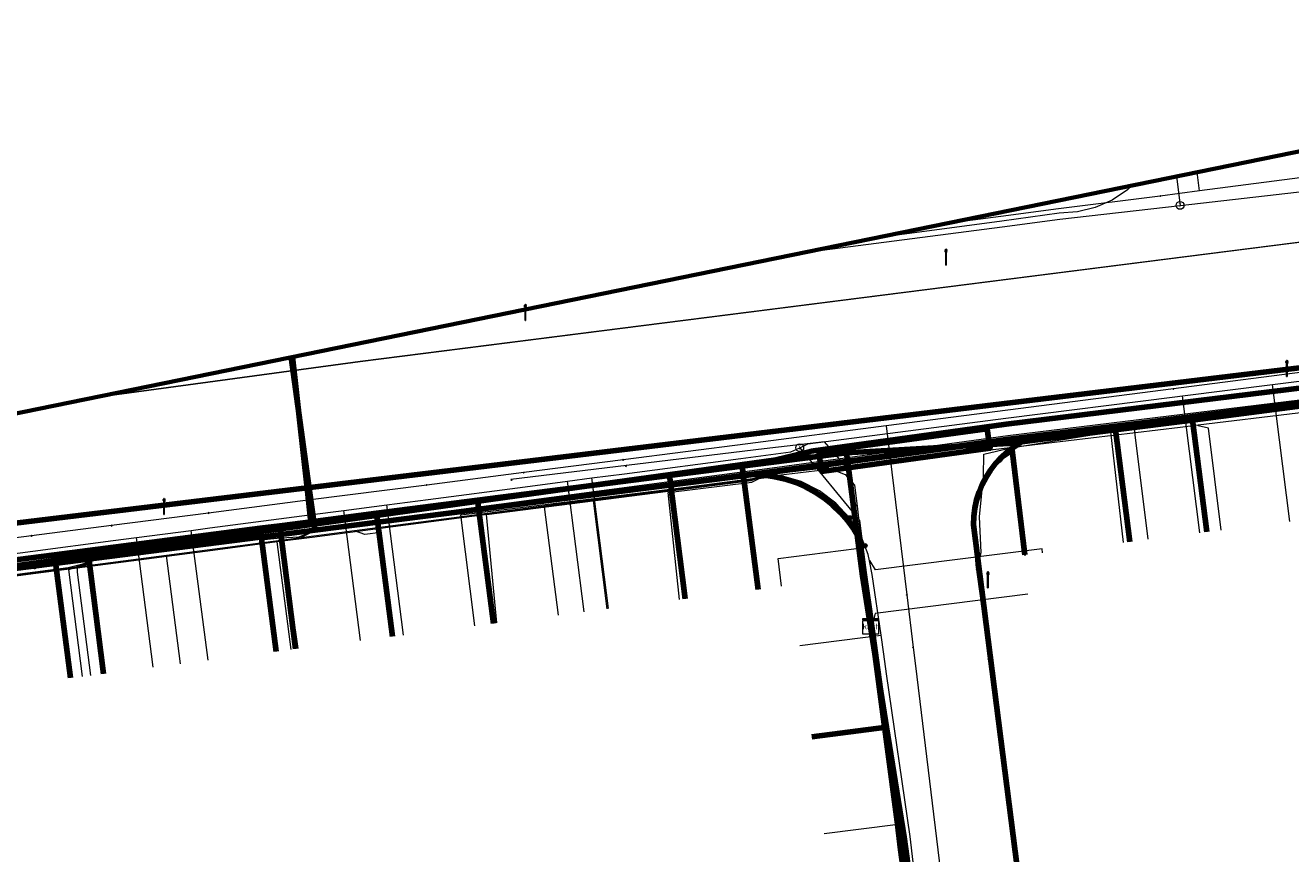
# Model space of a CAD drawing. Extents: x 152558 to 154479, y 462974 to 463683.
# Tile 31 of 256: x 152725 to 152790, y 463601 to 463643. Entities that reach past the tile are written whole.
import ezdxf
from ezdxf.enums import TextEntityAlignment as Align
from ezdxf.lldxf.tags import DXFTag

# ---------------------------------------------------------------- set-up
doc = ezdxf.new("R2010")
doc.units = 0
doc.header["$LTSCALE"] = 0.2
doc.layers.get('0').update_dxf_attribs({"linetype": 'CONTINUOUS'})
for name, color, linetype, lineweight in [('B-RO-KL-DATA_COAXIAAL_17_ZIGGO BV-G', 90, 'KL-DATA-N', 18), ('B-RO-KL-DATA_COAXIAAL_7_ZIGGO BV-G', 90, 'KL-DATA-N', 18), ('B-RO-KL-DATA_DUCT_ZIGGO BV-G', 90, 'CONTINUOUS', 100), ('B-RO-KL-DATA_HULPSTUK_KPN BV-S', 90, 'CONTINUOUS', 25), ('B-RO-KL-DATA_HULPSTUK_REGGEFIBER OPERATOR BV-S', 90, 'CONTINUOUS', 25), ('B-RO-KL-DATA_HULPSTUK_ZIGGO BV-S', 90, 'CONTINUOUS', 25), ('B-RO-KL-DATA_KABELBED_KPN BV-G', 90, 'CONTINUOUS', 100), ('B-RO-KL-DATA_KABELBED_ZIGGO BV-G', 90, 'CONTINUOUS', 100), ('B-RO-KL-DATA_MANTELBUIS_ASBESTCEMENT_1.25_KPN BV-G', 90, 'CONTINUOUS', 100), ('B-RO-KL-DATA_MANTELBUIS_ASBESTCEMENT_KPN BV-G', 90, 'CONTINUOUS', 100), ('B-RO-KL-DATA_MANTELBUIS_BETON_KPN BV-G', 90, 'CONTINUOUS', 100), ('B-RO-KL-DATA_MANTELBUIS_PVC_1_KPN BV-G', 90, 'CONTINUOUS', 100), ('B-RO-KL-DATA_MANTELBUIS_STAAL_KPN BV-G', 90, 'CONTINUOUS', 100), ('B-RO-KL-DATA_MANTELBUIS_ZIGGO BV-G', 90, 'CONTINUOUS', 100), ('B-RO-KL-DATA_REGGEFIBER OPERATOR BV-G', 90, 'KL-DATA-N', 18), ('B-RO-KL-DATA_STEDIN NETBEHEER BV-G', 90, 'KL-DATA-N', 18), ('B-RO-KL-ET_LS_400 V_STEDIN NETBEHEER BV-G', 190, 'KL-LS-N', 18), ('B-RO-KL-ET_LS_GEMEENTE AMERSFOORT-S', 190, 'CONTINUOUS', 25), ('B-RO-KL-ET_LS_HULPSTUK_STEDIN NETBEHEER BV-S', 190, 'CONTINUOUS', 25), ('B-RO-KL-ET_LS_MANTELBUIS_PVC_125_STEDIN NETBEHEER BV-G', 190, 'CONTINUOUS', 100), ('B-RO-KL-ET_MS_10 KV_STEDIN NETBEHEER BV-G', 130, 'KL-MS-N', 18), ('B-RO-KL-GAS_LD_HULPSTUK_STEDIN NETBEHEER BV-S', 50, 'CONTINUOUS', 25), ('B-RO-KL-GAS_LD_KOPER_22_0.1 BAR_STEDIN NETBEHEER BV-G', 50, 'KL-GAS-LD-N', 18), ('B-RO-KL-GAS_LD_PE_32_0.1 BAR_STEDIN NETBEHEER BV-G', 50, 'KL-GAS-LD-N', 18), ('B-RO-KL-GAS_LD_PVC_160_0.1 BAR_STEDIN NETBEHEER BV-G', 50, 'KL-GAS-LD-N', 18), ('B-RO-KL-GAS_LD_PVC_63_0.1 BAR_STEDIN NETBEHEER BV-G', 50, 'KL-GAS-LD-N', 18), ('B-RO-KL-WATER_100_VITENS-G', 170, 'KL-WATER-N', 18), ('B-RO-KL-WATER_HULPSTUK_VITENS-S', 170, 'CONTINUOUS', 25), ('B-RO-OG-INFO_ORIENTATIEPOLYGOON-GV', 7, 'CONTINUOUS', 70)]:
    doc.layers.add(name, color=color, linetype=linetype, lineweight=lineweight)
doc.styles.add('NLCS-ISO', font='NLCS-ISO.ttf')
tags = doc.linetypes.add('KL-DATA-N', pattern='A,4,-1,[101,NLCS.SHX,S=0.5,R=0,X=0,Y=0],-1,4,-1,["D",Standard,S=1,R=0,X=-0.25,Y=-0.5],-1.5', length=12.5).pattern_tags.tags
tags[18] = DXFTag(74, 10)
tags = doc.linetypes.add('KL-GAS-LD-N', pattern='A,4,-1,[69,NLCS.SHX,S=0.5,R=0,X=0,Y=0],-1,4,-1,["L",Standard,S=1,R=0,X=0.25,Y=-0.5],-2', length=13).pattern_tags.tags
tags[18] = DXFTag(74, 10)
tags = doc.linetypes.add('KL-LS-N', pattern='A,4,-1,[103,NLCS.SHX,S=0.75,R=0,X=0,Y=0],-1,4,-1,["L",Standard,S=1,R=0,X=0,Y=-0.5],-2', length=13).pattern_tags.tags
tags[18] = DXFTag(74, 10)
tags = doc.linetypes.add('KL-MS-N', pattern='A,4,-1,[103,NLCS.SHX,S=0.75,R=0,X=0,Y=0],-1,4,-1,["M",Standard,S=1,R=0,X=0,Y=-0.5],-2', length=13).pattern_tags.tags
tags[18] = DXFTag(74, 10)
doc.linetypes.add('KL-WATER-N', pattern='A,7,-0.5,[168,NLCS.SHX,S=0.75,R=0,X=0.75,Y=0],-2', length=9.5)

# ---------------------------------------------------------------- blocks, each defined once
blk = doc.blocks.new('SKL-WTB_HULP_T STUK-SO')
at = {"color": 0, "linetype": 'ByBlock', "lineweight": 18}
blk.add_circle((0, 0), 1, dxfattribs=at)
at = {"color": 0, "linetype": 'ByBlock', "lineweight": -2, "style": 'NLCS-ISO'}
blk.add_text('T', height=1, dxfattribs=at).set_placement((0, 0), align=Align.MIDDLE_CENTER)
at = {"color": 0, "linetype": 'ByBlock', "lineweight": 18, "style": 'NLCS-ISO', "flags": 1}
for tag, p in [('TYPE', (1.5, 0)), ('OMSCHRIJVING', (1.5, -3)), ('LABEL', (1.5, -1.5))]:
    blk.add_attdef(tag, p, '', height=1, dxfattribs=at)
blk = doc.blocks.new('SKL-WTB_HULP_MOF-SO')
at = {"linetype": 'ByBlock', "lineweight": 18}
h = blk.add_hatch(color=0, dxfattribs=at)
h.dxf.hatch_style = 1
h.paths.add_polyline_path([(-0.5625, 0, 1), (0.5625, 0, 1)])
at = {"color": 0, "linetype": 'ByBlock', "lineweight": 18}
blk.add_circle((0, 0), 0.5625, dxfattribs=at)
at = {"color": 0, "linetype": 'ByBlock', "lineweight": 18, "style": 'NLCS-ISO', "flags": 1}
for tag, p in [('TYPE', (1.5, 0)), ('OMSCHRIJVING', (1.5, -3)), ('LABEL', (1.5, -1.5))]:
    blk.add_attdef(tag, p, '', height=1, dxfattribs=at)
blk = doc.blocks.new('SKL-WTB_HULP_KAST-SO')
at = {"color": 0, "linetype": 'ByBlock', "lineweight": 18}
for points in [[(-2, 2), (2, 2), (2, 1.68), (-2, 1.68)], [(-2, 1.52), (2, 1.52), (2, -2), (-2, -2)]]:
    blk.add_lwpolyline(points, close=True, dxfattribs=at)
at = {"color": 0, "linetype": 'ByBlock', "lineweight": 18, "style": 'NLCS-ISO'}
blk.add_text('kast', height=1.5, dxfattribs=at).set_placement((0, 0), align=Align.MIDDLE_CENTER)
at = {"color": 0, "linetype": 'ByBlock', "lineweight": 18, "style": 'NLCS-ISO', "flags": 1}
for tag, p in [('TYPE', (2.5, 0)), ('OMSCHRIJVING', (2.5, -3)), ('LABEL', (2.5, -1.5))]:
    blk.add_attdef(tag, p, '', height=1, dxfattribs=at)
blk = doc.blocks.new('SKL-WTB_HULP_OVERIG-SO')
at = {"color": 0, "linetype": 'ByBlock', "lineweight": 18}
for points in [[(-0.14, 0.14), (0.14, -0.14)], [(0.14, 0.14), (-0.14, -0.14)]]:
    blk.add_lwpolyline(points, dxfattribs=at)
at = {"color": 0, "linetype": 'ByBlock', "lineweight": 18, "style": 'NLCS-ISO', "flags": 1}
for tag, p in [('TYPE', (1.5, 0)), ('OMSCHRIJVING', (1.5, -3)), ('LABEL', (1.5, -1.5))]:
    blk.add_attdef(tag, p, '', height=1, dxfattribs=at)
blk = doc.blocks.new('SKL-ET_LS_MAST-SO')
for p, q in [((-0.05, 2.07), (0.05, 2.07)), ((-0.05, -2), (0.05, -2))]:
    blk.add_line(p, q)
for points in [[(-0.18, 1.76), (-0.22, 1.76), (-0.22, 1.84), (-0.18, 1.84), (-0.18, 1.79)], [(-0.18, 1.49), (-0.22, 1.49), (-0.22, 1.57), (-0.18, 1.57), (-0.18, 1.52)], [(-0.18, 1.79), (-0.05, 1.79)], [(-0.18, 1.76), (-0.05, 1.76)], [(-0.18, 1.52), (-0.05, 1.52)], [(-0.18, 1.49), (-0.05, 1.49)], [(-0.05, -2), (-0.05, 2.07)], [(0.05, -2), (0.05, 2.07)], [(0.18, 1.92), (0.05, 1.92)], [(0.18, 1.89), (0.05, 1.89)], [(0.18, 1.66), (0.05, 1.66)], [(0.18, 1.63), (0.05, 1.63)], [(0.18, 1.39), (0.05, 1.39)], [(0.18, 1.36), (0.05, 1.36)], [(0.18, 1.89), (0.22, 1.89), (0.22, 1.97), (0.18, 1.97), (0.18, 1.92)], [(0.18, 1.63), (0.22, 1.63), (0.22, 1.71), (0.18, 1.71), (0.18, 1.66)], [(0.18, 1.36), (0.22, 1.36), (0.22, 1.44), (0.18, 1.44), (0.18, 1.39)]]:
    blk.add_lwpolyline(points)

msp = doc.modelspace()

# ---------------------------------------------------------------- linework, layer by layer
at = {"layer": 'B-RO-KL-DATA_COAXIAAL_17_ZIGGO BV-G', "flags": 128}
for points in [[(152622.715, 463602.905), (152628.53, 463603.638), (152632.797, 463604.176), (152633.95, 463604.321), (152635.904, 463604.568), (152637.981, 463604.83), (152638.378, 463604.882), (152649.603, 463606.339), (152650.199, 463606.417), (152661.523, 463607.888), (152665.55, 463608.411), (152669.901, 463608.976), (152670.161, 463609.01), (152671.488, 463609.182), (152678.11, 463610.321), (152680.49, 463610.632), (152686.24, 463611.385), (152693.181, 463612.293), (152694.372, 463612.449), (152698.935, 463613.046), (152702.968, 463613.555), (152714.591, 463615.022), (152717.963, 463615.456), (152726.81, 463616.596), (152728.496, 463616.813), (152737.244, 463617.941), (152738.236, 463618.069), (152739.822, 463618.273), (152743.154, 463618.703), (152748.272, 463619.361), (152758.011, 463620.616), (152761.699, 463621.091), (152767.002, 463621.775), (152775.235, 463622.233), (152780.649, 463622.93), (152784.557, 463623.433), (152792.844, 463624.5), (152793.439, 463624.577), (152804.358, 463625.983), (152805.747, 463626.162), (152816.34, 463627.526), (152817.531, 463627.679), (152820.701, 463628.087), (152822.904, 463628.371), (152823.354, 463628.426), (152825.834, 463628.731), (152830.817, 463629.343), (152831.593, 463629.438), (152831.79, 463629.462), (152835.96, 463629.975), (152840.324, 463630.531), (152854.766, 463632.369), (152859.897, 463633.036), (152876.677, 463635.219), (152876.527, 463636.147), (152875.15, 463644.67), (152874.931, 463646.026), (152874.295, 463649.959)], [(152622.715, 463602.905), (152628.53, 463603.638), (152632.797, 463604.176), (152633.95, 463604.321), (152635.904, 463604.568), (152637.981, 463604.83), (152638.378, 463604.882), (152649.603, 463606.339), (152650.199, 463606.417), (152661.523, 463607.888), (152665.55, 463608.411), (152669.901, 463608.976), (152670.161, 463609.01), (152671.488, 463609.182), (152678.11, 463610.321), (152680.49, 463610.632), (152686.24, 463611.385), (152693.181, 463612.293), (152694.372, 463612.449), (152698.935, 463613.046), (152702.968, 463613.555), (152714.591, 463615.022), (152717.963, 463615.456), (152726.81, 463616.596), (152728.496, 463616.813), (152737.244, 463617.941), (152738.236, 463618.069), (152739.822, 463618.273), (152743.154, 463618.703), (152748.272, 463619.361), (152758.011, 463620.616), (152761.699, 463621.091), (152767.002, 463621.775), (152775.235, 463622.233), (152780.649, 463622.93), (152784.557, 463623.433), (152792.844, 463624.5), (152793.439, 463624.577), (152804.358, 463625.983), (152805.747, 463626.162), (152816.34, 463627.526), (152817.531, 463627.679), (152820.701, 463628.087), (152822.904, 463628.371), (152823.354, 463628.426), (152825.834, 463628.731), (152830.817, 463629.343), (152831.593, 463629.438), (152831.79, 463629.462), (152835.96, 463629.975), (152840.324, 463630.531), (152854.766, 463632.369), (152859.897, 463633.036), (152876.677, 463635.219), (152876.527, 463636.147), (152875.15, 463644.67), (152874.931, 463646.026), (152874.295, 463649.959)], [(152839.647, 463642.674), (152838.624, 463641.795), (152840.324, 463630.531), (152835.96, 463629.975), (152831.79, 463629.462), (152831.593, 463629.438), (152830.817, 463629.343), (152825.834, 463628.731), (152823.354, 463628.426), (152822.904, 463628.371), (152821.672, 463628.956), (152821.658, 463628.963), (152821.243, 463629.16), (152820.064, 463629.719), (152819.068, 463629.599), (152793.199, 463626.47), (152739.628, 463619.992), (152738.88, 463626.623)], [(152791.809, 463637.43), (152792.073, 463635.351), (152793.199, 463626.47), (152793.439, 463624.577), (152792.844, 463624.5), (152784.557, 463623.433), (152780.649, 463622.93), (152775.235, 463622.233), (152767.002, 463621.775), (152761.699, 463621.091), (152758.011, 463620.616), (152748.272, 463619.361), (152743.154, 463618.703), (152739.822, 463618.273), (152738.236, 463618.069), (152737.244, 463617.941), (152728.496, 463616.813), (152726.81, 463616.596), (152717.963, 463615.456), (152714.591, 463615.022), (152702.968, 463613.555), (152698.935, 463613.046), (152694.372, 463612.449), (152693.181, 463612.293), (152686.24, 463611.385), (152680.49, 463610.632), (152678.11, 463610.321), (152671.488, 463609.182), (152670.161, 463609.01), (152669.901, 463608.976), (152665.55, 463608.411), (152661.523, 463607.888), (152650.199, 463606.417), (152649.603, 463606.339), (152638.378, 463604.882), (152637.981, 463604.83), (152635.904, 463604.568)]]:
    msp.add_lwpolyline(points, dxfattribs=at)
at = {"layer": 'B-RO-KL-DATA_COAXIAAL_7_ZIGGO BV-G', "flags": 128}
for points in [[(152768.216, 463612.963), (152767.808, 463615.527), (152767.002, 463621.775), (152775.235, 463622.233), (152780.649, 463622.93), (152784.557, 463623.433), (152792.844, 463624.5), (152793.439, 463624.577), (152804.358, 463625.983), (152805.747, 463626.162), (152816.34, 463627.526), (152817.531, 463627.679), (152820.701, 463628.087), (152821.441, 463622.339)], [(152768.216, 463612.963), (152767.808, 463615.527), (152767.002, 463621.775), (152775.235, 463622.233), (152780.649, 463622.93), (152784.557, 463623.433), (152792.844, 463624.5), (152793.439, 463624.577), (152804.358, 463625.983), (152805.747, 463626.162), (152816.34, 463627.526), (152817.068, 463621.785)], [(152768.216, 463612.963), (152767.808, 463615.527), (152767.002, 463621.775), (152775.235, 463622.233), (152780.649, 463622.93), (152784.557, 463623.433), (152792.844, 463624.5), (152793.439, 463624.577), (152804.358, 463625.983), (152805.747, 463626.162), (152806.473, 463620.439)], [(152768.216, 463612.963), (152767.808, 463615.527), (152767.002, 463621.775), (152775.235, 463622.233), (152780.649, 463622.93), (152784.557, 463623.433), (152792.844, 463624.5), (152793.439, 463624.577), (152804.358, 463625.983), (152805.084, 463620.263)], [(152768.216, 463612.963), (152767.808, 463615.527), (152767.002, 463621.775), (152775.235, 463622.233), (152780.649, 463622.93), (152784.557, 463623.433), (152792.844, 463624.5), (152793.439, 463624.577), (152794.161, 463618.884)], [(152768.216, 463612.963), (152767.808, 463615.527), (152767.002, 463621.775), (152775.235, 463622.233), (152780.649, 463622.93), (152784.557, 463623.433), (152792.844, 463624.5), (152793.566, 463618.804)], [(152768.216, 463612.963), (152767.808, 463615.527), (152767.002, 463621.775), (152775.235, 463622.233), (152780.649, 463622.93), (152784.557, 463623.433), (152785.276, 463617.759)], [(152768.216, 463612.963), (152767.808, 463615.527), (152767.002, 463621.775), (152775.235, 463622.233), (152780.649, 463622.93), (152781.368, 463617.259)], [(152768.216, 463612.963), (152767.808, 463615.527), (152767.002, 463621.775), (152761.699, 463621.091), (152758.011, 463620.616), (152748.272, 463619.361), (152743.154, 463618.703), (152739.822, 463618.273), (152738.236, 463618.069), (152737.244, 463617.941), (152728.496, 463616.813), (152726.81, 463616.596), (152717.963, 463615.456), (152714.591, 463615.022), (152715.397, 463608.769)], [(152768.216, 463612.963), (152767.808, 463615.527), (152767.002, 463621.775), (152761.699, 463621.091), (152758.011, 463620.616), (152748.272, 463619.361), (152743.154, 463618.703), (152739.822, 463618.273), (152738.236, 463618.069), (152737.244, 463617.941), (152728.496, 463616.813), (152726.81, 463616.596), (152717.963, 463615.456), (152718.768, 463609.208)], [(152768.216, 463612.963), (152767.808, 463615.527), (152767.002, 463621.775), (152761.699, 463621.091), (152758.011, 463620.616), (152748.272, 463619.361), (152743.154, 463618.703), (152739.822, 463618.273), (152738.236, 463618.069), (152737.244, 463617.941), (152728.496, 463616.813), (152726.81, 463616.596), (152727.615, 463610.348)], [(152768.216, 463612.963), (152767.808, 463615.527), (152767.002, 463621.775), (152761.699, 463621.091), (152758.011, 463620.616), (152748.272, 463619.361), (152743.154, 463618.703), (152739.822, 463618.273), (152738.236, 463618.069), (152737.244, 463617.941), (152728.496, 463616.813), (152729.301, 463610.565)], [(152768.216, 463612.963), (152767.808, 463615.527), (152767.002, 463621.775), (152761.699, 463621.091), (152758.011, 463620.616), (152748.272, 463619.361), (152743.154, 463618.703), (152739.822, 463618.273), (152738.236, 463618.069), (152737.244, 463617.941), (152738.05, 463611.688)], [(152768.216, 463612.963), (152767.808, 463615.527), (152767.002, 463621.775), (152761.699, 463621.091), (152758.011, 463620.616), (152748.272, 463619.361), (152743.154, 463618.703), (152739.822, 463618.273), (152738.236, 463618.069), (152739.041, 463611.82)], [(152768.216, 463612.963), (152767.808, 463615.527), (152767.002, 463621.775), (152761.699, 463621.091), (152758.011, 463620.616), (152748.272, 463619.361), (152749.078, 463613.109)], [(152768.216, 463612.963), (152767.808, 463615.527), (152767.002, 463621.775), (152761.699, 463621.091), (152758.011, 463620.616), (152748.272, 463619.361), (152749.078, 463613.109)], [(152768.216, 463612.963), (152767.808, 463615.527), (152767.002, 463621.775), (152761.699, 463621.091), (152758.011, 463620.616), (152758.816, 463614.368)], [(152768.216, 463612.963), (152767.808, 463615.527), (152767.002, 463621.775), (152761.699, 463621.091), (152762.505, 463614.844)], [(152768.216, 463612.963), (152769.029, 463607.859), (152769.918, 463602.271), (152771.105, 463593.666), (152771.198, 463592.994), (152771.699, 463589.159), (152766.142, 463588.433)], [(152768.216, 463612.963), (152769.029, 463607.859), (152769.918, 463602.271), (152771.105, 463593.666), (152771.198, 463592.994), (152771.699, 463589.159), (152772.485, 463583.14), (152766.933, 463582.415)], [(152768.216, 463612.963), (152769.029, 463607.859), (152769.918, 463602.271), (152771.105, 463593.666), (152771.198, 463592.994), (152771.699, 463589.159), (152772.485, 463583.14), (152772.68, 463581.652), (152767.123, 463580.926)], [(152768.216, 463612.963), (152769.029, 463607.859), (152769.918, 463602.271), (152771.105, 463593.666), (152771.198, 463592.994), (152771.699, 463589.159), (152772.485, 463583.14), (152772.68, 463581.652), (152773.967, 463571.796), (152774.045, 463571.201), (152775.423, 463560.65), (152775.501, 463560.055), (152769.944, 463559.329)], [(152768.216, 463612.963), (152769.029, 463607.859), (152769.918, 463602.271), (152771.105, 463593.666), (152771.198, 463592.994), (152771.699, 463589.159), (152772.485, 463583.14), (152772.68, 463581.652), (152773.967, 463571.796), (152774.045, 463571.201), (152775.423, 463560.65), (152775.501, 463560.055), (152769.944, 463559.329)], [(152768.216, 463612.963), (152769.029, 463607.859), (152769.918, 463602.271), (152771.105, 463593.666), (152771.198, 463592.994), (152771.699, 463589.159), (152772.485, 463583.14), (152772.68, 463581.652), (152773.967, 463571.796), (152774.045, 463571.201), (152775.423, 463560.65), (152769.871, 463559.925)], [(152768.216, 463612.963), (152769.029, 463607.859), (152769.918, 463602.271), (152771.105, 463593.666), (152776.329, 463594.357), (152777.607, 463584.688), (152777.699, 463583.994), (152778.993, 463574.219), (152779.098, 463573.426), (152780.39, 463563.651), (152785.154, 463564.281)], [(152768.216, 463612.963), (152769.029, 463607.859), (152769.918, 463602.271), (152771.105, 463593.666), (152771.198, 463592.994), (152771.699, 463589.159), (152772.485, 463583.14), (152772.68, 463581.652), (152773.967, 463571.796), (152774.045, 463571.201), (152768.488, 463570.475)], [(152768.216, 463612.963), (152769.029, 463607.859), (152769.918, 463602.271), (152771.105, 463593.666), (152771.198, 463592.994), (152771.699, 463589.159), (152772.485, 463583.14), (152772.68, 463581.652), (152773.967, 463571.796), (152768.415, 463571.071)], [(152768.216, 463612.963), (152769.029, 463607.859), (152769.918, 463602.271), (152771.105, 463593.666), (152776.329, 463594.357), (152777.607, 463584.688), (152777.699, 463583.994), (152778.993, 463574.219), (152779.098, 463573.426), (152783.856, 463574.055)], [(152768.216, 463612.963), (152769.029, 463607.859), (152769.918, 463602.271), (152771.105, 463593.666), (152776.329, 463594.357), (152777.607, 463584.688), (152777.699, 463583.994), (152778.993, 463574.219), (152783.756, 463574.849)], [(152768.216, 463612.963), (152769.029, 463607.859), (152769.918, 463602.271), (152771.105, 463593.666), (152776.329, 463594.357), (152777.607, 463584.688), (152777.699, 463583.994), (152782.463, 463584.624)], [(152768.216, 463612.963), (152769.029, 463607.859), (152769.918, 463602.271), (152771.105, 463593.666), (152776.329, 463594.357), (152777.607, 463584.688), (152782.371, 463585.318)], [(152768.216, 463612.963), (152769.029, 463607.859), (152769.918, 463602.271), (152771.105, 463593.666), (152776.329, 463594.357), (152776.302, 463594.556), (152781.061, 463595.185)]]:
    msp.add_lwpolyline(points, dxfattribs=at)
at = {"layer": 'B-RO-KL-DATA_DUCT_ZIGGO BV-G', "flags": 128}
for points in [[(152636.196, 463605.657), (152669.724, 463610.253), (152698.779, 463614.236), (152699.762, 463615.171), (152739.628, 463619.992), (152793.199, 463626.47), (152820.064, 463629.719), (152821.243, 463629.16), (152821.658, 463628.963), (152821.672, 463628.956), (152822.904, 463628.371), (152831.593, 463629.438), (152840.324, 463630.531), (152876.677, 463635.219), (152896.622, 463637.813), (152897.393, 463637.913)], [(152876.677, 463635.219), (152840.324, 463630.531), (152831.593, 463629.438), (152822.904, 463628.371), (152821.672, 463628.956), (152821.658, 463628.963), (152821.243, 463629.16), (152820.064, 463629.719), (152793.199, 463626.47), (152739.628, 463619.992), (152699.762, 463615.171), (152698.779, 463614.236), (152669.724, 463610.253), (152636.196, 463605.657)], [(152876.677, 463635.219), (152840.324, 463630.531), (152831.593, 463629.438), (152822.904, 463628.371), (152821.672, 463628.956), (152821.658, 463628.963), (152821.243, 463629.16), (152820.064, 463629.719), (152793.199, 463626.47), (152739.628, 463619.992), (152699.762, 463615.171), (152698.779, 463614.236), (152669.724, 463610.253), (152636.196, 463605.657)], [(152876.677, 463635.219), (152840.324, 463630.531), (152831.593, 463629.438), (152822.904, 463628.371), (152821.672, 463628.956), (152821.658, 463628.963), (152821.243, 463629.16), (152820.064, 463629.719), (152793.199, 463626.47), (152739.628, 463619.992), (152699.762, 463615.171), (152698.779, 463614.236), (152669.724, 463610.253), (152636.196, 463605.657)], [(152876.677, 463635.219), (152840.324, 463630.531), (152831.593, 463629.438), (152822.904, 463628.371), (152821.672, 463628.956), (152821.658, 463628.963), (152821.243, 463629.16), (152820.064, 463629.719), (152793.199, 463626.47), (152739.628, 463619.992), (152699.762, 463615.171), (152698.779, 463614.236), (152669.724, 463610.253), (152636.196, 463605.657)], [(152876.677, 463635.219), (152840.324, 463630.531), (152831.593, 463629.438), (152822.904, 463628.371), (152821.672, 463628.956), (152821.658, 463628.963), (152821.243, 463629.16), (152820.064, 463629.719), (152793.199, 463626.47), (152739.628, 463619.992), (152699.762, 463615.171), (152698.779, 463614.236), (152669.724, 463610.253), (152636.196, 463605.657)], [(152876.677, 463635.219), (152840.324, 463630.531), (152831.593, 463629.438), (152822.904, 463628.371), (152821.672, 463628.956), (152821.658, 463628.963), (152821.243, 463629.16), (152820.064, 463629.719), (152793.199, 463626.47), (152739.628, 463619.992), (152699.762, 463615.171), (152698.779, 463614.236), (152669.724, 463610.253), (152636.196, 463605.657)], [(152876.677, 463635.219), (152840.324, 463630.531), (152831.593, 463629.438), (152822.904, 463628.371), (152821.672, 463628.956), (152821.658, 463628.963), (152821.243, 463629.16), (152820.064, 463629.719), (152793.199, 463626.47), (152739.628, 463619.992), (152699.762, 463615.171), (152698.779, 463614.236), (152669.724, 463610.253), (152636.196, 463605.657)], [(152636.196, 463605.657), (152669.724, 463610.253), (152698.779, 463614.236), (152699.762, 463615.171), (152739.628, 463619.992), (152793.199, 463626.47), (152820.064, 463629.719), (152821.243, 463629.16)]]:
    msp.add_lwpolyline(points, dxfattribs=at)
at = {"layer": 'B-RO-KL-DATA_KABELBED_KPN BV-G', "flags": 128}
for points in [[(152854.657, 463633.161), (152851.882, 463632.793), (152835.87, 463630.669), (152832.839, 463630.683), (152822.807, 463629.064), (152797.124, 463625.919), (152775.1, 463623.223)], [(152738.827, 463626.612), (152739.667, 463620.453)], [(152738.827, 463626.612), (152739.667, 463620.453), (152739.979, 463618.153), (152740.022, 463617.84)], [(152776.412, 463622.582), (152776.458, 463622.588), (152797.219, 463625.206)], [(152765.206, 463621.845), (152775.1, 463623.223)], [(152765.206, 463621.845), (152775.1, 463623.223)], [(152762.271, 463620.663), (152763.494, 463620.819), (152775.204, 463622.43), (152776.412, 463622.582)], [(152765.574, 463621.102), (152775.482, 463622.454)], [(152782.45, 463548.3), (152780.514, 463562.662), (152776.341, 463595.369), (152776.193, 463596.516), (152773.436, 463618.116), (152773.453, 463618.537), (152773.506, 463618.956), (152773.596, 463619.368), (152773.722, 463619.77), (152773.882, 463620.16), (152774.076, 463620.534), (152774.303, 463620.89), (152774.559, 463621.225), (152774.844, 463621.536), (152775.123, 463621.794), (152775.421, 463622.028), (152775.737, 463622.239), (152776.068, 463622.424), (152776.413, 463622.582)], [(152765.205, 463621.845), (152765.183, 463621.842), (152763.418, 463621.414), (152750.382, 463619.6)], [(152774.757, 463621.406), (152774.844, 463621.536), (152775.402, 463621.908), (152776.05, 463616.591)], [(152740.022, 463617.839), (152762.271, 463620.663)], [(152776.897, 463547.875), (152774.757, 463564.131), (152770.918, 463592.909), (152767.648, 463617.421), (152767.366, 463617.892), (152767.044, 463618.336), (152766.683, 463618.749), (152766.287, 463619.129), (152765.859, 463619.472), (152765.403, 463619.776), (152764.921, 463620.038), (152764.417, 463620.257), (152763.897, 463620.43), (152763.363, 463620.555), (152762.82, 463620.634), (152762.272, 463620.663)], [(152750.383, 463619.6), (152739.979, 463618.153), (152721.148, 463615.533), (152719.132, 463615.371), (152712.237, 463614.819), (152710.307, 463614.771), (152701.569, 463613.694), (152698.869, 463613.541), (152678.055, 463610.806), (152663.891, 463608.792), (152637.875, 463605.622), (152628.77, 463604.141)], [(152712.408, 463614.336), (152726.817, 463616.163), (152740.022, 463617.839)]]:
    msp.add_lwpolyline(points, dxfattribs=at)
at = {"layer": 'B-RO-KL-DATA_KABELBED_ZIGGO BV-G', "flags": 128}
for points in [[(152738.88, 463626.623), (152739.628, 463619.992)], [(152739.628, 463619.992), (152793.199, 463626.47)], [(152784.557, 463623.433), (152792.844, 463624.5)], [(152780.649, 463622.93), (152784.557, 463623.433)], [(152785.276, 463617.759), (152784.557, 463623.433)], [(152767.002, 463621.775), (152775.235, 463622.233), (152780.649, 463622.93)], [(152781.368, 463617.259), (152780.649, 463622.93)], [(152761.699, 463621.091), (152767.002, 463621.775)], [(152767.002, 463621.775), (152767.808, 463615.527), (152768.216, 463612.963)], [(152758.011, 463620.616), (152761.699, 463621.091)], [(152761.699, 463621.091), (152762.505, 463614.844)], [(152748.272, 463619.361), (152758.011, 463620.616)], [(152758.816, 463614.368), (152758.011, 463620.616)], [(152698.779, 463614.236), (152699.762, 463615.171), (152739.628, 463619.992)], [(152739.628, 463619.992), (152739.822, 463618.273)], [(152743.154, 463618.703), (152748.272, 463619.361)], [(152749.078, 463613.109), (152748.272, 463619.361)], [(152738.236, 463618.069), (152739.822, 463618.273)], [(152739.822, 463618.273), (152743.154, 463618.703)], [(152743.959, 463612.454), (152743.154, 463618.703)], [(152728.496, 463616.813), (152737.244, 463617.941)], [(152737.244, 463617.941), (152738.236, 463618.069)], [(152737.244, 463617.941), (152738.05, 463611.688)], [(152739.041, 463611.82), (152738.236, 463618.069)], [(152717.963, 463615.456), (152726.81, 463616.596)], [(152726.81, 463616.596), (152728.496, 463616.813)], [(152727.615, 463610.348), (152726.81, 463616.596)], [(152729.301, 463610.565), (152728.496, 463616.813)], [(152768.216, 463612.963), (152769.029, 463607.859)], [(152765.229, 463607.368), (152769.029, 463607.859)], [(152769.029, 463607.859), (152769.918, 463602.271), (152771.105, 463593.666)]]:
    msp.add_lwpolyline(points, dxfattribs=at)
at = {"layer": 'B-RO-KL-DATA_MANTELBUIS_ASBESTCEMENT_1.25_KPN BV-G', "flags": 128}
msp.add_lwpolyline([(152738.827, 463626.612), (152739.667, 463620.453)], dxfattribs=at)
at = {"layer": 'B-RO-KL-DATA_MANTELBUIS_ASBESTCEMENT_KPN BV-G', "flags": 128}
msp.add_lwpolyline([(152765.574, 463621.102), (152775.482, 463622.454)], dxfattribs=at)
at = {"layer": 'B-RO-KL-DATA_MANTELBUIS_BETON_KPN BV-G', "flags": 128}
msp.add_lwpolyline([(152765.206, 463621.845), (152775.1, 463623.223)], dxfattribs=at)
at = {"layer": 'B-RO-KL-DATA_MANTELBUIS_PVC_1_KPN BV-G', "flags": 128}
msp.add_lwpolyline([(152765.574, 463621.102), (152775.482, 463622.454)], dxfattribs=at)
msp.add_lwpolyline([(152765.574, 463621.102), (152775.482, 463622.454)], dxfattribs=at)
msp.add_lwpolyline([(152765.574, 463621.102), (152775.482, 463622.454)], dxfattribs=at)
at = {"layer": 'B-RO-KL-DATA_MANTELBUIS_STAAL_KPN BV-G', "flags": 128}
msp.add_lwpolyline([(152765.574, 463621.102), (152775.482, 463622.454)], dxfattribs=at)
at = {"layer": 'B-RO-KL-DATA_MANTELBUIS_ZIGGO BV-G', "flags": 128}
msp.add_lwpolyline([(152699.762, 463615.171), (152819.068, 463629.599)], dxfattribs=at)
at = {"layer": 'B-RO-KL-DATA_REGGEFIBER OPERATOR BV-G', "flags": 128}
for points in [[(152801.958, 463544.42), (152803.494, 463544.568), (152812.935, 463545.857), (152814.139, 463546.065), (152823.572, 463547.216), (152824.755, 463547.439), (152831.271, 463548.288), (152833.112, 463549.254), (152834.343, 463551.468), (152834.59, 463553.601), (152834.21, 463555.78), (152832.777, 463567.119), (152832.484, 463569.684), (152831.07, 463580.077), (152831.002, 463580.879), (152829.936, 463589.097), (152829.687, 463591.026), (152829.589, 463591.992), (152828.363, 463601.458), (152827.334, 463609.948), (152826.619, 463615.705), (152825.359, 463625.445), (152825.098, 463627.27), (152824.861, 463628.054), (152824.349, 463628.395), (152823.598, 463628.554), (152822.89, 463628.538), (152820.255, 463628.153), (152816.208, 463627.534), (152804.371, 463626.132), (152793.355, 463624.637), (152792.459, 463624.551), (152781.6, 463623.279), (152780.66, 463623.175), (152775.189, 463622.303), (152773.668, 463621.936), (152771.207, 463621.544), (152766.996, 463621.044), (152765.883, 463622.329), (152762.821, 463621.973), (152749.966, 463620.412)], [(152782.304, 463617.385), (152781.634, 463622.681), (152781.606, 463623.037), (152792.454, 463624.351), (152793.406, 463624.473), (152794.847, 463624.681), (152795.656, 463624.949)], [(152773.582, 463615.853), (152773.82, 463616.71), (152773.735, 463618.518), (152773.946, 463620.59), (152773.964, 463621.699), (152775.248, 463622.008), (152780.397, 463622.829), (152781.034, 463617.224)], [(152750.116, 463619.112), (152760.804, 463620.414), (152761.921, 463620.552), (152766.033, 463621.029)], [(152766.033, 463621.029), (152766.932, 463620.67), (152767.405, 463620.132), (152767.528, 463619.058)], [(152748.139, 463612.994), (152747.434, 463618.63), (152762.179, 463620.427), (152762.971, 463620.674)], [(152749.258, 463613.138), (152748.725, 463618.64), (152762.165, 463620.37), (152762.971, 463620.674)], [(152758.527, 463614.333), (152757.939, 463619.763), (152762.184, 463620.28), (152762.971, 463620.674)], [(152711.738, 463613.946), (152712.357, 463614.087), (152716.804, 463614.761), (152717.866, 463614.903), (152727.56, 463616.16), (152727.97, 463616.275), (152729.654, 463616.552), (152737.154, 463617.561), (152738.331, 463617.651), (152740.028, 463617.827), (152740.364, 463617.866), (152747.419, 463618.787), (152748.094, 463618.867), (152748.768, 463618.948), (152749.442, 463619.03), (152750.116, 463619.112)], [(152767.528, 463619.058), (152767.647, 463618.013), (152768.245, 463613.953), (152771.836, 463587.9), (152773.477, 463573.471), (152774.151, 463570.924), (152774.335, 463569.688), (152775.511, 463560.546), (152776.854, 463549.366)], [(152738.017, 463611.689), (152737.335, 463616.975), (152737.283, 463617.359), (152738.273, 463617.458), (152739.219, 463617.509), (152740.028, 463617.827)], [(152739.172, 463611.838), (152738.374, 463617.354), (152739.239, 463617.445), (152740.028, 463617.827)], [(152763.699, 463615), (152763.519, 463616.4), (152767.506, 463616.914), (152767.668, 463617.878)], [(152773.511, 463616.899), (152773.548, 463616.092), (152775.347, 463603.214), (152776.499, 463594.697), (152777.748, 463584.815), (152777.869, 463584.092), (152778.155, 463581.782), (152779.011, 463574.358), (152779.26, 463573.113), (152780.547, 463563.312), (152781.088, 463559.095), (152782.192, 463551.972), (152782.351, 463550.599)], [(152717.526, 463609.047), (152716.811, 463614.196), (152716.768, 463614.57), (152717.954, 463614.702), (152727.505, 463615.954), (152728.244, 463616.137), (152729.024, 463616.448)], [(152718.705, 463609.199), (152717.971, 463614.488), (152717.954, 463614.612), (152727.541, 463615.893), (152727.961, 463616.008), (152728.242, 463616.079), (152729.024, 463616.448)], [(152728.233, 463610.427), (152727.535, 463615.842), (152727.973, 463615.981), (152728.25, 463616.047), (152729.024, 463616.448)], [(152728.651, 463610.481), (152727.976, 463615.717), (152727.97, 463615.94), (152728.248, 463616.011), (152729.024, 463616.448)]]:
    msp.add_lwpolyline(points, dxfattribs=at)
at = {"layer": 'B-RO-KL-DATA_STEDIN NETBEHEER BV-G', "flags": 128}
for points in [[(153030.251, 463677.736), (153027.295, 463677.946), (153026.852, 463673.491), (153026.72, 463668.826), (153026.121, 463664.048), (153025.812, 463663.481), (153008.144, 463662.209), (152990.266, 463657.777), (152968.069, 463650.151), (152948.014, 463644.582), (152930.302, 463642.495), (152832.527, 463630.039), (152823.319, 463628.727), (152799, 463625.545), (152775.186, 463622.63), (152763.47, 463621.018), (152712.314, 463614.224), (152706.201, 463613.227), (152674.096, 463609.016), (152638.04, 463604.384), (152619.28, 463602.203)], [(152729.539, 463624.716), (152729.601, 463624.673), (152742.312, 463626.394), (152853.984, 463640.579), (152945.18, 463653.001), (152948.763, 463659.177), (152956.273, 463660.744), (152962.022, 463662.888), (152984.145, 463670.702), (152990.003, 463673.778), (152991.679, 463674.471)], [(152700.516, 463612.532), (152706.22, 463613.28), (152712.306, 463614.273), (152763.477, 463620.968), (152775.193, 463622.58), (152798.608, 463625.445)]]:
    msp.add_lwpolyline(points, dxfattribs=at)
at = {"layer": 'B-RO-KL-ET_LS_400 V_STEDIN NETBEHEER BV-G', "flags": 128}
for points in [[(152781.455, 463635.316), (152781.244, 463635.112), (152780.471, 463634.59), (152779.618, 463634.21), (152778.713, 463633.984), (152777.783, 463633.919), (152774.874, 463633.526), (152768.422, 463632.655)], [(152827.904, 463607.201), (152826.979, 463615.349), (152825.994, 463622.219), (152825.888, 463622.962), (152825.077, 463624.819), (152824.452, 463625.767), (152823.734, 463626.627), (152823.056, 463627.109), (152821.98, 463627.597), (152820.971, 463627.83), (152819.935, 463627.861), (152814.646, 463627.034), (152813.612, 463626.872), (152810.892, 463626.446), (152808.41, 463626.132), (152807.977, 463626.077), (152801.947, 463625.313), (152801.451, 463625.25), (152796.886, 463624.673), (152795.917, 463624.55), (152790.589, 463623.875), (152789.887, 463623.786), (152784.833, 463623.163), (152783.92, 463623.054), (152763.523, 463620.622), (152742.024, 463617.809), (152732.494, 463616.562), (152722.011, 463615.191), (152713.88, 463614.128), (152712.33, 463613.919), (152712.044, 463613.719), (152711.629, 463613.278), (152711.163, 463612.628), (152710.794, 463612.075), (152710.256, 463611.578), (152709.493, 463611.239), (152703.508, 463610.465), (152701.791, 463614), (152701.126, 463618.914)], [(152786.009, 463617.852), (152785.354, 463623.024), (152784.835, 463623.143), (152784.833, 463623.163)], [(152767.147, 463618.468), (152766.453, 463619.221), (152765.621, 463619.845), (152764.69, 463620.307), (152763.69, 463620.594), (152755.879, 463619.572), (152754.152, 463619.346), (152751.673, 463619.022), (152750.834, 463618.912), (152745.918, 463618.269), (152739.89, 463617.48), (152738.113, 463617.247), (152734.846, 463616.82), (152729.931, 463616.177), (152725.869, 463615.646), (152719.841, 463614.857), (152702.583, 463612.599), (152701.895, 463614.016), (152701.227, 463618.935)], [(152752.379, 463613.539), (152751.673, 463619.022)], [(152754.859, 463613.859), (152754.152, 463619.346)], [(152767.923, 463617.055), (152767.714, 463617.577), (152767.147, 463618.468)], [(152744.025, 463612.462), (152743.345, 463617.731), (152742.552, 463617.626), (152742.024, 463617.809)], [(152738.816, 463611.791), (152738.113, 463617.247)], [(152776.362, 463552.059), (152776.27, 463552.803), (152776.218, 463553.223), (152775.901, 463555.786), (152775.662, 463557.719), (152775.023, 463562.881), (152774.839, 463564.372), (152774.741, 463565.167), (152774.581, 463566.458), (152774.341, 463568.398), (152774.32, 463568.566), (152774.093, 463570.403), (152773.761, 463573.084), (152773.347, 463576.435), (152773.31, 463576.731), (152773.092, 463578.496), (152772.909, 463579.978), (152772.738, 463581.36), (152772.285, 463585.024), (152772.114, 463586.407), (152771.985, 463587.45), (152771.865, 463588.421), (152771.676, 463589.949), (152771.49, 463591.454), (152770.217, 463602.309), (152769.028, 463610.564), (152768.884, 463611.561), (152768.746, 463612.522), (152768.304, 463615.591), (152768.163, 463616.295), (152768.1, 463616.611), (152767.923, 463617.055)], [(152776.943, 463616.704), (152776.918, 463616.902), (152768.459, 463615.831), (152768.183, 463616.299), (152768.163, 463616.295)], [(152733.202, 463611.068), (152732.494, 463616.562)], [(152764.633, 463611.992), (152768.746, 463612.522)]]:
    msp.add_lwpolyline(points, dxfattribs=at)
at = {"layer": 'B-RO-KL-ET_LS_MANTELBUIS_PVC_125_STEDIN NETBEHEER BV-G', "flags": 128}
msp.add_lwpolyline([(152774.206, 463622.495), (152774.138, 463622.991), (152765.591, 463621.815), (152765.728, 463620.824), (152774.275, 463622), (152774.206, 463622.495)], dxfattribs=at)
at = {"layer": 'B-RO-KL-ET_MS_10 KV_STEDIN NETBEHEER BV-G', "flags": 128}
msp.add_lwpolyline([(152818.408, 463636.06), (152742.312, 463626.394), (152729.601, 463624.673), (152729.539, 463624.716)], dxfattribs=at)
at = {"layer": 'B-RO-KL-GAS_LD_KOPER_22_0.1 BAR_STEDIN NETBEHEER BV-G', "flags": 128}
msp.add_lwpolyline([(152776.202, 463614.594), (152768.457, 463613.612), (152768.316, 463613.094)], dxfattribs=at)
at = {"layer": 'B-RO-KL-GAS_LD_PE_32_0.1 BAR_STEDIN NETBEHEER BV-G', "flags": 128}
for points in [[(152789.482, 463618.292), (152788.602, 463625.237)], [(152784.918, 463617.714), (152784.038, 463624.658)], [(152753.693, 463613.708), (152752.84, 463620.333)], [(152754.923, 463613.867), (152754.069, 463620.494)], [(152742.338, 463612.245), (152741.488, 463618.848)], [(152744.52, 463612.526), (152743.668, 463619.133)], [(152734.601, 463611.248), (152733.752, 463617.836)], [(152731.824, 463610.891), (152730.976, 463617.473)], [(152765.863, 463602.453), (152769.478, 463602.919)]]:
    msp.add_lwpolyline(points, dxfattribs=at)
at = {"layer": 'B-RO-KL-GAS_LD_PVC_160_0.1 BAR_STEDIN NETBEHEER BV-G', "flags": 128}
for points in [[(152764.621, 463622.029), (152765.03, 463622.225), (152775.073, 463623.523), (152783.656, 463624.61), (152784.038, 463624.658), (152788.602, 463625.237), (152789.686, 463625.374), (152795.693, 463626.135), (152795.716, 463626.138), (152801.051, 463626.814), (152801.746, 463626.902), (152807.776, 463627.666), (152808.407, 463627.746), (152812.872, 463628.311), (152813.682, 463628.414), (152822.753, 463629.562), (152828.865, 463630.277), (152831.598, 463629.398)], [(152711.862, 463614.971), (152713.996, 463615.252), (152719.692, 463615.997), (152720.641, 463616.121), (152723.516, 463616.497), (152725.72, 463616.786), (152729.781, 463617.317), (152730.976, 463617.473), (152733.752, 463617.836), (152734.697, 463617.96), (152739.742, 463618.62), (152741.488, 463618.848), (152743.668, 463619.133), (152745.769, 463619.408), (152750.685, 463620.051), (152752.84, 463620.333), (152754.069, 463620.494), (152755.73, 463620.711), (152761.629, 463621.483), (152764.174, 463621.814), (152764.621, 463622.029)], [(152764.621, 463622.029), (152767.648, 463618.33), (152768.262, 463613.569)]]:
    msp.add_lwpolyline(points, dxfattribs=at)
at = {"layer": 'B-RO-KL-GAS_LD_PVC_63_0.1 BAR_STEDIN NETBEHEER BV-G', "flags": 128}
for points in [[(152783.733, 463635.781), (152783.917, 463634.32)], [(152783.917, 463634.32), (152792.034, 463635.251)], [(152764.847, 463631.925), (152774.884, 463633.237), (152777.816, 463633.62), (152783.917, 463634.32)], [(152751.755, 463443.882), (152751.973, 463444.457), (152753.431, 463449.531), (152754.335, 463452.646), (152754.528, 463453.311), (152756.511, 463460.136), (152758.558, 463466.545), (152760.184, 463472.126), (152760.329, 463472.624), (152760.851, 463474.397), (152761.685, 463477.159), (152761.864, 463477.75), (152761.91, 463477.903), (152763.151, 463482.013), (152763.257, 463482.363), (152763.379, 463482.767), (152764.16, 463485.352), (152764.175, 463485.402), (152764.578, 463486.736), (152765.129, 463488.561), (152765.192, 463488.77), (152766.339, 463492.567), (152766.583, 463493.375), (152766.949, 463494.606), (152767.499, 463496.483), (152767.516, 463496.541), (152768.145, 463498.688), (152768.162, 463498.745), (152768.389, 463499.518), (152770.008, 463504.993), (152770.377, 463506.226), (152771.122, 463508.715), (152771.624, 463510.395), (152772.323, 463512.732), (152772.479, 463513.253), (152772.888, 463514.621), (152768.032, 463516.108), (152768.095, 463516.313), (152768.718, 463521.446), (152768.729, 463521.535), (152769.196, 463525.404), (152769.427, 463527.74), (152769.572, 463529.207), (152770.087, 463534.399), (152770.245, 463535.781), (152770.876, 463541.315), (152770.947, 463541.94), (152771.465, 463546.482), (152771.487, 463546.568), (152771.845, 463546.983), (152776.926, 463547.635), (152776.529, 463550.369), (152776.302, 463551.922), (152776.272, 463552.124), (152775.87, 463554.873), (152775.814, 463555.27), (152775.579, 463557.061), (152774.771, 463563.223), (152774.551, 463564.883), (152774.451, 463565.633), (152774.384, 463566.13), (152774.245, 463567.17), (152774.165, 463567.765), (152774.001, 463568.994), (152773.815, 463570.383), (152773.301, 463574.258), (152773.106, 463575.768), (152773.075, 463576.007), (152772.952, 463576.959), (152772.873, 463577.57), (152772.731, 463578.661), (152772.447, 463580.857), (152772.383, 463581.353), (152771.866, 463585.348), (152771.727, 463586.418), (152771.611, 463587.275), (152771.542, 463587.771), (152771.414, 463588.694), (152771.359, 463589.089), (152771.281, 463589.658), (152771.037, 463591.422), (152769.625, 463601.632), (152769.478, 463602.919), (152768.577, 463610.81), (152768.484, 463611.626), (152768.316, 463613.094), (152768.262, 463613.569)]]:
    msp.add_lwpolyline(points, dxfattribs=at)
at = {"layer": 'B-RO-KL-WATER_100_VITENS-G', "flags": 128}
for points in [[(152784.899, 463635.049), (152784.79, 463635.997)], [(152791.044, 463635.852), (152784.899, 463635.049)], [(152784.899, 463635.049), (152782.915, 463634.79)], [(152782.915, 463634.79), (152777.756, 463634.141), (152774.821, 463633.755), (152771.989, 463633.383)], [(152821.022, 463629.843), (152813.595, 463628.885), (152807.694, 463628.123), (152801.665, 463627.345), (152795.636, 463626.567), (152789.608, 463625.789), (152783.579, 463625.011), (152769.001, 463623.13)], [(152769.001, 463623.13), (152761.983, 463622.224), (152755.663, 463621.413), (152750.618, 463620.765), (152745.699, 463620.133), (152739.67, 463619.359), (152734.625, 463618.711), (152729.706, 463618.079), (152725.645, 463617.558), (152719.616, 463616.784), (152711.117, 463615.693)], [(152769.001, 463623.13), (152770.047, 463614.567), (152770.373, 463611.901), (152770.488, 463610.96), (152772.053, 463598.148)]]:
    msp.add_lwpolyline(points, dxfattribs=at)
at = {"layer": 'B-RO-OG-INFO_ORIENTATIEPOLYGOON-GV', "flags": 128}
msp.add_lwpolyline([(152558, 463387), (153001, 463152), (154184, 462974), (154479, 462991), (154348, 463253), (154416, 463495), (154184, 463676), (154096, 463676), (153945, 463663), (153854, 463451), (153015, 463683), (152584, 463595)], close=True, dxfattribs=at)

# ---------------------------------------------------------------- block references
at = {"layer": 'B-RO-KL-DATA_HULPSTUK_KPN BV-S', "xscale": 0.2, "yscale": 0.2, "zscale": 0.2}
for name, p in [('SKL-WTB_HULP_OVERIG-SO', (152775.1, 463623.223)), ('SKL-WTB_HULP_OVERIG-SO', (152775.1, 463623.223)), ('SKL-WTB_HULP_OVERIG-SO', (152776.412, 463622.582)), ('SKL-WTB_HULP_OVERIG-SO', (152776.412, 463622.582)), ('SKL-WTB_HULP_OVERIG-SO', (152776.413, 463622.582)), ('SKL-WTB_HULP_MOF-SO', (152762.144, 463621.236)), ('SKL-WTB_HULP_OVERIG-SO', (152765.205, 463621.845)), ('SKL-WTB_HULP_OVERIG-SO', (152765.206, 463621.845)), ('SKL-WTB_HULP_MOF-SO', (152774.757, 463621.406)), ('SKL-WTB_HULP_OVERIG-SO', (152774.757, 463621.406)), ('SKL-WTB_HULP_MOF-SO', (152761.145, 463621.097)), ('SKL-WTB_HULP_OVERIG-SO', (152762.271, 463620.663)), ('SKL-WTB_HULP_OVERIG-SO', (152762.271, 463620.663)), ('SKL-WTB_HULP_OVERIG-SO', (152762.272, 463620.663)), ('SKL-WTB_HULP_OVERIG-SO', (152750.382, 463619.6)), ('SKL-WTB_HULP_OVERIG-SO', (152750.383, 463619.6)), ('SKL-WTB_HULP_OVERIG-SO', (152740.022, 463617.84)), ('SKL-WTB_HULP_OVERIG-SO', (152740.022, 463617.839)), ('SKL-WTB_HULP_OVERIG-SO', (152740.022, 463617.839)), ('SKL-WTB_HULP_OVERIG-SO', (152776.05, 463616.591))]:
    msp.add_blockref(name, p, dxfattribs=at)
at = {"layer": 'B-RO-KL-DATA_HULPSTUK_REGGEFIBER OPERATOR BV-S', "xscale": 0.2, "yscale": 0.2, "zscale": 0.2}
for p in [(152783.9, 463623.5), (152755.8, 463621.1), (152750, 463620.4), (152767.5, 463619.1), (152740, 463617.8), (152734.8, 463617.2), (152773.5, 463616.9), (152729.8, 463616.6), (152725.8, 463615.9), (152768.5, 463611.8), (152774.2, 463611.3)]:
    msp.add_blockref('SKL-WTB_HULP_OVERIG-SO', p, dxfattribs=at)
at = {"layer": 'B-RO-KL-DATA_HULPSTUK_ZIGGO BV-S', "xscale": 0.2, "yscale": 0.2, "zscale": 0.2}
msp.add_blockref('SKL-WTB_HULP_KAST-SO', (152768.216, 463612.963), dxfattribs=at)
at = {"layer": 'B-RO-KL-ET_LS_GEMEENTE AMERSFOORT-S', "xscale": 0.2, "yscale": 0.2, "zscale": 0.2}
for p in [(152772.036, 463631.681), (152750.694, 463628.886), (152789.336, 463626.038), (152732.373, 463619.038), (152774.165, 463615.321)]:
    msp.add_blockref('SKL-ET_LS_MAST-SO', p, dxfattribs=at)
at = {"layer": 'B-RO-KL-ET_LS_HULPSTUK_STEDIN NETBEHEER BV-S', "xscale": 0.2, "yscale": 0.2, "zscale": 0.2}
for p in [(152767.147, 463618.468), (152767.923, 463617.055)]:
    msp.add_blockref('SKL-WTB_HULP_MOF-SO', p, dxfattribs=at)
at = {"layer": 'B-RO-KL-GAS_LD_HULPSTUK_STEDIN NETBEHEER BV-S', "xscale": 0.2, "yscale": 0.2, "zscale": 0.2}
for p in [(152783.917, 463634.32), (152764.621, 463622.029)]:
    msp.add_blockref('SKL-WTB_HULP_T STUK-SO', p, dxfattribs=at)
at = {"layer": 'B-RO-KL-WATER_HULPSTUK_VITENS-S', "xscale": 0.2, "yscale": 0.2, "zscale": 0.2}
for p in [(152782.915, 463634.79), (152783.579, 463625.011), (152755.663, 463621.413), (152750.618, 463620.765), (152745.699, 463620.133), (152739.67, 463619.359), (152734.625, 463618.711), (152725.645, 463617.558), (152729.706, 463618.079), (152770.047, 463614.567), (152770.373, 463611.901)]:
    msp.add_blockref('SKL-WTB_HULP_OVERIG-SO', p, dxfattribs=at)

doc.saveas('drawing.dxf')
